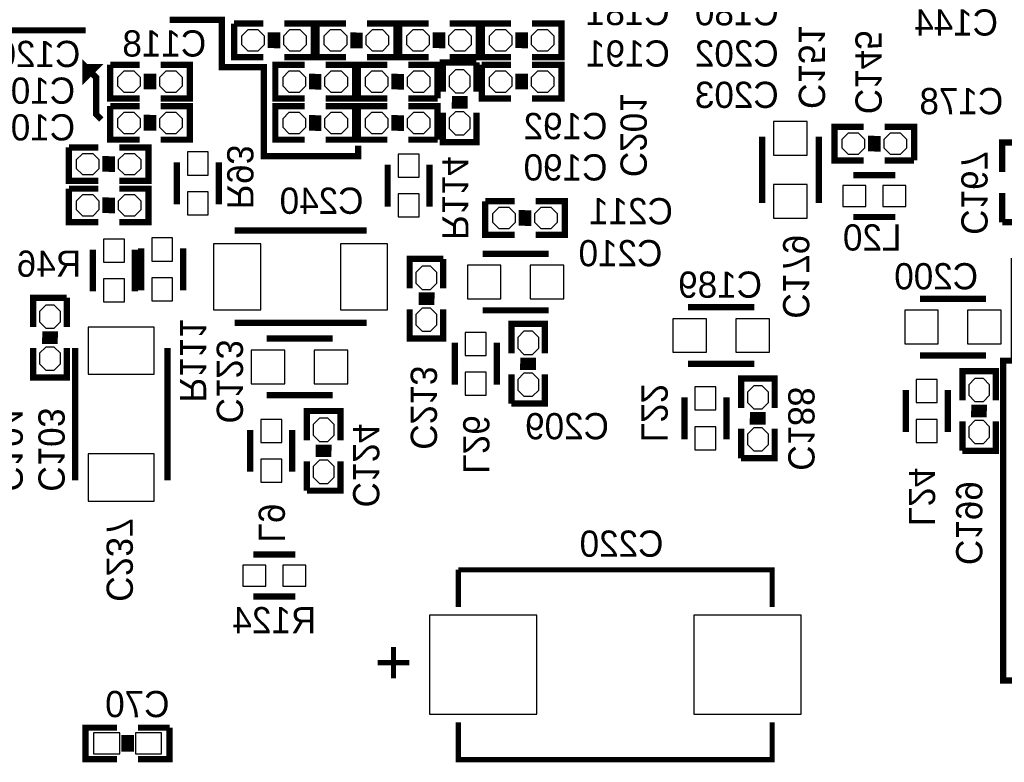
# Model space of a CAD drawing. Extents: x -53 to 531, y -106 to 304.
# Tile 21 of 66: x 45 to 68, y 27 to 45. Entities that reach past the tile are written whole.
import ezdxf
from ezdxf.enums import TextEntityAlignment as Align

# ---------------------------------------------------------------- set-up
doc = ezdxf.new("R2010")
doc.units = 0
for name, color, linetype in [('BOARD_GEOMETRY_SILKSCREEN_B', 1, 'CONTINUOUS'), ('PACKAGE_GEOMETRY_SILKSCREEN_B', 4, 'CONTINUOUS'), ('PIN_B', 5, 'CONTINUOUS'), ('REF_DES_SILKSCREEN_B', 6, 'CONTINUOUS')]:
    doc.layers.add(name, color=color, linetype=linetype)

msp = doc.modelspace()

# ---------------------------------------------------------------- linework, layer by layer
at = {"layer": 'BOARD_GEOMETRY_SILKSCREEN_B', "const_width": 0.1524}
for points in [[(39.878, 51.054), (41.402, 51.054), (41.402, 44.958), (46.101, 44.958)], [(52.705, 42.164), (52.705, 41.91), (50.419, 41.91), (50.419, 44.069), (49.403, 44.069), (49.403, 45.212), (48.133, 45.212)], [(46.482, 42.799), (46.355, 42.926), (46.355, 43.815), (46.101, 44.069), (46.101, 43.815), (46.355, 44.069), (46.101, 44.069)], [(77.851, 29.464), (77.851, 29.21), (68.326, 29.21), (68.326, 36.957), (68.58, 36.957), (68.58, 39.37), (73.787, 39.37), (73.787, 36.576), (74.93, 36.576), (74.93, 33.782), (77.851, 33.782), (77.851, 30.48)]]:
    msp.add_lwpolyline(points, dxfattribs=at)
at = {"layer": 'PACKAGE_GEOMETRY_SILKSCREEN_B'}
for points, const_width in [([(50.407062, 44.310046), (49.695862, 44.310046), (49.695862, 45.122846)], 0.1524), ([(49.695862, 45.122846), (50.407062, 45.122846)], 0.1524), ([(50.915062, 45.122846), (51.626262, 45.122846), (51.626262, 44.310046), (50.915062, 44.310046)], 0.1524), ([(52.407058, 44.310046), (51.695858, 44.310046), (51.695858, 45.122846), (52.407058, 45.122846)], 0.1524), ([(52.915058, 45.122846), (53.626258, 45.122846), (53.626258, 44.310046)], 0.1524), ([(54.407054, 44.310046), (53.695854, 44.310046), (53.695854, 45.122846)], 0.1524), ([(53.695854, 45.122846), (54.407054, 45.122846)], 0.1524), ([(54.915054, 45.122846), (55.626254, 45.122846), (55.626254, 44.310046), (54.915054, 44.310046)], 0.1524), ([(56.40705, 44.310046), (55.69585, 44.310046), (55.69585, 45.122846)], 0.1524), ([(55.69585, 45.122846), (56.40705, 45.122846)], 0.1524), ([(56.91505, 45.122846), (57.62625, 45.122846), (57.62625, 44.310046), (56.91505, 44.310046)], 0.1524), ([(50.584862, 44.531026), (50.584862, 44.912026)], 0.1524), ([(50.737262, 44.525946), (50.737262, 44.906946)], 0.1524), ([(52.584858, 44.906946), (52.584858, 44.525946)], 0.1524), ([(52.737258, 44.901866), (52.737258, 44.520866)], 0.1524), ([(54.584854, 44.531026), (54.584854, 44.912026)], 0.1524), ([(54.737254, 44.525946), (54.737254, 44.906946)], 0.1524), ([(56.58485, 44.531026), (56.58485, 44.912026)], 0.1524), ([(56.73725, 44.525946), (56.73725, 44.906946)], 0.1524), ([(53.626258, 44.310046), (52.915058, 44.310046)], 0.1524), ([(47.407068, 43.310048), (46.695868, 43.310048), (46.695868, 44.122848)], 0.1524), ([(46.695868, 44.122848), (47.407068, 44.122848)], 0.1524), ([(47.915068, 44.122848), (48.626268, 44.122848), (48.626268, 43.310048), (47.915068, 43.310048)], 0.1524), ([(51.40706, 43.310048), (50.69586, 43.310048), (50.69586, 44.122848), (51.40706, 44.122848)], 0.1524), ([(51.91506, 44.122848), (52.62626, 44.122848), (52.62626, 43.310048)], 0.1524), ([(53.407056, 43.310048), (52.695856, 43.310048), (52.695856, 44.122848), (53.407056, 44.122848)], 0.1524), ([(53.915056, 44.122848), (54.626256, 44.122848), (54.626256, 43.310048)], 0.1524), ([(54.754526, 43.470576), (54.754526, 44.181776), (55.567326, 44.181776)], 0.1524), ([(55.567326, 44.181776), (55.567326, 43.470576)], 0.1524), ([(56.40705, 43.310048), (55.69585, 43.310048), (55.69585, 44.122848)], 0.1524), ([(55.69585, 44.122848), (56.40705, 44.122848)], 0.1524), ([(56.91505, 44.122848), (57.62625, 44.122848), (57.62625, 43.310048), (56.91505, 43.310048)], 0.1524), ([(47.584868, 43.531028), (47.584868, 43.912028)], 0.1524), ([(47.737268, 43.525948), (47.737268, 43.906948)], 0.1524), ([(51.58486, 43.906948), (51.58486, 43.525948)], 0.1524), ([(51.73726, 43.901868), (51.73726, 43.520868)], 0.1524), ([(53.584856, 43.906948), (53.584856, 43.525948)], 0.1524), ([(53.737256, 43.901868), (53.737256, 43.520868)], 0.1524), ([(56.58485, 43.531028), (56.58485, 43.912028)], 0.1524), ([(56.73725, 43.525948), (56.73725, 43.906948)], 0.1524), ([(47.407068, 42.31005), (46.695868, 42.31005), (46.695868, 43.12285)], 0.1524), ([(46.695868, 43.12285), (47.407068, 43.12285)], 0.1524), ([(47.915068, 43.12285), (48.626268, 43.12285), (48.626268, 42.31005), (47.915068, 42.31005)], 0.1524), ([(51.40706, 42.31005), (50.69586, 42.31005), (50.69586, 43.12285), (51.40706, 43.12285)], 0.1524), ([(52.62626, 43.310048), (51.91506, 43.310048)], 0.1524), ([(51.91506, 43.12285), (52.62626, 43.12285), (52.62626, 42.31005)], 0.1524), ([(53.407056, 42.31005), (52.695856, 42.31005), (52.695856, 43.12285), (53.407056, 43.12285)], 0.1524), ([(54.626256, 43.310048), (53.915056, 43.310048)], 0.1524), ([(53.915056, 43.12285), (54.626256, 43.12285), (54.626256, 42.31005)], 0.1524), ([(54.970426, 43.140376), (55.351426, 43.140376)], 0.1524), ([(54.975506, 43.292776), (55.356506, 43.292776)], 0.1524), ([(47.584868, 42.53103), (47.584868, 42.91203)], 0.1524), ([(47.737268, 42.52595), (47.737268, 42.90695)], 0.1524), ([(51.58486, 42.90695), (51.58486, 42.52595)], 0.1524), ([(51.73726, 42.90187), (51.73726, 42.52087)], 0.1524), ([(53.584856, 42.90695), (53.584856, 42.52595)], 0.1524), ([(53.737256, 42.90187), (53.737256, 42.52087)], 0.1524), ([(55.567326, 42.962576), (55.567326, 42.251376), (54.754526, 42.251376), (54.754526, 42.962576)], 0.1524), ([(64.9478, 41.8084), (64.2366, 41.8084), (64.2366, 42.6212), (64.9478, 42.6212)], 0.1524), ([(65.4558, 42.6212), (66.167, 42.6212), (66.167, 41.8084)], 0.1524), ([(62.484, 42.3799), (62.484, 40.7797)], 0.1524), ([(63.8556, 40.7797), (63.8556, 42.3799)], 0.1524), ([(65.1256, 42.4053), (65.1256, 42.0243)], 0.1524), ([(65.278, 42.40022), (65.278, 42.01922)], 0.1524), ([(52.62626, 42.31005), (51.91506, 42.31005)], 0.1524), ([(54.626256, 42.31005), (53.915056, 42.31005)], 0.1524), ([(68.3006, 41.529), (68.3006, 42.2402), (69.1134, 42.2402), (69.1134, 41.529)], 0.1524), ([(46.40707, 41.310052), (45.69587, 41.310052), (45.69587, 42.122852)], 0.1524), ([(45.69587, 42.122852), (46.40707, 42.122852)], 0.1524), ([(46.58487, 41.531032), (46.58487, 41.912032)], 0.1524), ([(46.73727, 41.525952), (46.73727, 41.906952)], 0.1524), ([(46.91507, 42.122852), (47.62627, 42.122852), (47.62627, 41.310052), (46.91507, 41.310052)], 0.1524), ([(48.3108, 40.7416), (48.3108, 41.7576)], 0.1524), ([(49.3268, 40.7416), (49.3268, 41.7576)], 0.1524), ([(53.4162, 41.7068), (53.4162, 40.6908)], 0.1524), ([(54.4322, 41.7068), (54.4322, 40.6908)], 0.1524), ([(66.167, 41.8084), (65.4558, 41.8084)], 0.1524), ([(64.6938, 41.4528), (65.7098, 41.4528)], 0.1524), ([(46.40707, 40.310054), (45.69587, 40.310054), (45.69587, 41.122854)], 0.1524), ([(45.69587, 41.122854), (46.40707, 41.122854)], 0.1524), ([(46.91507, 41.122854), (47.62627, 41.122854), (47.62627, 40.310054), (46.91507, 40.310054)], 0.1524), ([(69.1134, 41.021), (69.1134, 40.3098), (68.3006, 40.3098)], 0.1524), ([(68.3006, 40.3098), (68.3006, 41.021)], 0.1524), ([(46.58487, 40.531034), (46.58487, 40.912034)], 0.1524), ([(46.73727, 40.525954), (46.73727, 40.906954)], 0.1524), ([(56.4896, 40.005), (55.7784, 40.005), (55.7784, 40.8178)], 0.1524), ([(55.7784, 40.8178), (56.4896, 40.8178)], 0.1524), ([(56.9976, 40.8178), (57.7088, 40.8178), (57.7088, 40.005), (56.9976, 40.005)], 0.1524), ([(56.6674, 40.22598), (56.6674, 40.60698)], 0.1524), ([(56.8198, 40.2209), (56.8198, 40.6019)], 0.1524), ([(64.6938, 40.4368), (65.7098, 40.4368)], 0.1524), ([(49.7078, 40.1066), (52.9082, 40.1066)], 0.1524), ([(46.2788, 39.6494), (46.2788, 38.6334)], 0.1524), ([(47.2948, 39.6494), (47.2948, 38.6334)], 0.1524), ([(47.4472, 38.6588), (47.4472, 39.6748)], 0.1524), ([(48.4632, 38.6588), (48.4632, 39.6748)], 0.1524), ([(57.3151, 39.5478), (55.7149, 39.5478)], 0.1524), ([(53.9496, 38.7096), (53.9496, 39.4208), (54.7624, 39.4208)], 0.1524), ([(54.7624, 39.4208), (54.7624, 38.7096)], 0.1524), ([(44.831, 37.7698), (44.831, 38.481), (45.6438, 38.481)], 0.1524), ([(45.6438, 38.481), (45.6438, 37.7698)], 0.1524), ([(54.1655, 38.3794), (54.5465, 38.3794)], 0.1524), ([(54.17058, 38.5318), (54.55158, 38.5318)], 0.1524), ([(67.9069, 38.4556), (66.3067, 38.4556)], 0.1524), ([(54.7624, 38.2016), (54.7624, 37.4904), (53.9496, 37.4904), (53.9496, 38.2016)], 0.1524), ([(55.7149, 38.1762), (57.3151, 38.1762)], 0.1524), ([(62.2935, 38.2524), (60.6933, 38.2524)], 0.1524), ([(52.9082, 37.8714), (49.7078, 37.8714)], 0.1524), ([(56.4134, 37.1348), (56.4134, 37.846), (57.2262, 37.846), (57.2262, 37.1348)], 0.1524), ([(45.0469, 37.4396), (45.4279, 37.4396)], 0.1524), ([(45.05198, 37.592), (45.43298, 37.592)], 0.1524), ([(52.0827, 37.4904), (50.4825, 37.4904)], 0.1524), ([(55.0418, 37.3888), (55.0418, 36.3728)], 0.1524), ([(56.0578, 37.3888), (56.0578, 36.3728)], 0.1524), ([(45.6438, 37.2618), (45.6438, 36.5506), (44.831, 36.5506), (44.831, 37.2618)], 0.1524), ([(45.847, 34.0614), (45.847, 37.2618)], 0.1524), ([(48.0822, 37.2618), (48.0822, 34.0614)], 0.1524), ([(57.0103, 36.957), (56.6293, 36.957)], 0.1524), ([(66.3067, 37.084), (67.9069, 37.084)], 0.1524), ([(57.00522, 36.8046), (56.62422, 36.8046)], 0.1524), ([(60.6933, 36.8808), (62.2935, 36.8808)], 0.1524), ([(67.3354, 35.9918), (67.3354, 36.703), (68.1482, 36.703), (68.1482, 35.9918)], 0.1524), ([(57.2262, 36.6268), (57.2262, 35.9156), (56.4134, 35.9156)], 0.1524), ([(56.4134, 35.9156), (56.4134, 36.6268)], 0.1524), ([(61.976, 35.814), (61.976, 36.5252), (62.7888, 36.5252), (62.7888, 35.814)], 0.1524), ([(65.9638, 36.2458), (65.9638, 35.2298)], 0.1524), ([(66.9798, 36.2458), (66.9798, 35.2298)], 0.1524), ([(50.4825, 36.1188), (52.0827, 36.1188)], 0.1524), ([(60.6044, 36.068), (60.6044, 35.052)], 0.1524), ([(61.6204, 36.068), (61.6204, 35.052)], 0.1524), ([(51.4604, 35.0266), (51.4604, 35.7378), (52.2732, 35.7378), (52.2732, 35.0266)], 0.1524), ([(67.9323, 35.814), (67.5513, 35.814)], 0.1524), ([(62.56782, 35.4838), (62.18682, 35.4838)], 0.1524), ([(62.5729, 35.6362), (62.1919, 35.6362)], 0.1524), ([(68.1482, 35.4838), (68.1482, 34.7726), (67.3354, 34.7726)], 0.1524), ([(67.3354, 34.7726), (67.3354, 35.4838)], 0.1524), ([(67.92722, 35.6616), (67.54622, 35.6616)], 0.1524), ([(50.0888, 35.2806), (50.0888, 34.2646)], 0.1524), ([(51.1048, 35.2806), (51.1048, 34.2646)], 0.1524), ([(62.7888, 35.306), (62.7888, 34.5948), (61.976, 34.5948)], 0.1524), ([(61.976, 34.5948), (61.976, 35.306)], 0.1524), ([(52.0573, 34.8488), (51.6763, 34.8488)], 0.1524), ([(52.2732, 34.5186), (52.2732, 33.8074), (51.4604, 33.8074)], 0.1524), ([(51.4604, 33.8074), (51.4604, 34.5186)], 0.1524), ([(52.05222, 34.6964), (51.67122, 34.6964)], 0.1524), ([(51.181, 32.258), (50.165, 32.258)], 0.1524), ([(55.12816, 31.89097), (55.12816, 30.988)], 0.127), ([(62.72784, 30.988), (62.72784, 31.89097), (55.12816, 31.89097)], 0.127), ([(51.181, 31.242), (50.165, 31.242)], 0.1524), ([(53.557932, 29.2608), (53.557932, 30.0228)], 0.127), ([(53.557932, 29.2608), (53.557932, 30.0228)], 0.127), ([(53.557932, 29.2608), (53.557932, 30.0228)], 0.127), ([(53.176932, 29.6418), (53.938932, 29.6418)], 0.127), ([(53.176932, 29.6418), (53.938932, 29.6418)], 0.127), ([(53.176932, 29.6418), (53.938932, 29.6418)], 0.127), ([(46.863, 28.067), (46.101, 28.067), (46.101, 27.305), (46.863, 27.305)], 0.1524), ([(47.371, 27.305), (48.133, 27.305), (48.133, 28.067)], 0.1524), ([(48.133, 28.067), (47.371, 28.067)], 0.1524), ([(55.12816, 28.194), (55.12816, 27.29103), (62.72784, 27.29103), (62.72784, 28.194)], 0.127), ([(47.0408, 27.8892), (47.0408, 27.4828)], 0.1524), ([(47.1932, 27.8892), (47.1932, 27.4828)], 0.1524)]:
    msp.add_lwpolyline(points, dxfattribs=dict(at, const_width=const_width))
at = {"layer": 'PIN_B'}
for points in [[(50.280062, 44.462446), (50.432462, 44.614846), (50.432462, 44.818046), (50.280062, 44.970446), (50.026062, 44.970446), (49.873662, 44.818046), (49.873662, 44.614846), (50.026062, 44.462446)], [(51.296062, 44.462446), (51.448462, 44.614846), (51.448462, 44.818046), (51.296062, 44.970446), (51.042062, 44.970446), (50.889662, 44.818046), (50.889662, 44.614846), (51.042062, 44.462446)], [(52.026058, 44.970446), (51.873658, 44.818046), (51.873658, 44.614846), (52.026058, 44.462446), (52.280058, 44.462446), (52.432458, 44.614846), (52.432458, 44.818046), (52.280058, 44.970446)], [(53.042058, 44.970446), (52.889658, 44.818046), (52.889658, 44.614846), (53.042058, 44.462446), (53.296058, 44.462446), (53.448458, 44.614846), (53.448458, 44.818046), (53.296058, 44.970446)], [(54.280054, 44.462446), (54.432454, 44.614846), (54.432454, 44.818046), (54.280054, 44.970446), (54.026054, 44.970446), (53.873654, 44.818046), (53.873654, 44.614846), (54.026054, 44.462446)], [(55.296054, 44.462446), (55.448454, 44.614846), (55.448454, 44.818046), (55.296054, 44.970446), (55.042054, 44.970446), (54.889654, 44.818046), (54.889654, 44.614846), (55.042054, 44.462446)], [(56.28005, 44.462446), (56.43245, 44.614846), (56.43245, 44.818046), (56.28005, 44.970446), (56.02605, 44.970446), (55.87365, 44.818046), (55.87365, 44.614846), (56.02605, 44.462446)], [(57.29605, 44.462446), (57.44845, 44.614846), (57.44845, 44.818046), (57.29605, 44.970446), (57.04205, 44.970446), (56.88965, 44.818046), (56.88965, 44.614846), (57.04205, 44.462446)], [(47.280068, 43.462448), (47.432468, 43.614848), (47.432468, 43.818048), (47.280068, 43.970448), (47.026068, 43.970448), (46.873668, 43.818048), (46.873668, 43.614848), (47.026068, 43.462448)], [(48.296068, 43.462448), (48.448468, 43.614848), (48.448468, 43.818048), (48.296068, 43.970448), (48.042068, 43.970448), (47.889668, 43.818048), (47.889668, 43.614848), (48.042068, 43.462448)], [(51.02606, 43.970448), (50.87366, 43.818048), (50.87366, 43.614848), (51.02606, 43.462448), (51.28006, 43.462448), (51.43246, 43.614848), (51.43246, 43.818048), (51.28006, 43.970448)], [(52.04206, 43.970448), (51.88966, 43.818048), (51.88966, 43.614848), (52.04206, 43.462448), (52.29606, 43.462448), (52.44846, 43.614848), (52.44846, 43.818048), (52.29606, 43.970448)], [(53.026056, 43.970448), (52.873656, 43.818048), (52.873656, 43.614848), (53.026056, 43.462448), (53.280056, 43.462448), (53.432456, 43.614848), (53.432456, 43.818048), (53.280056, 43.970448)], [(54.042056, 43.970448), (53.889656, 43.818048), (53.889656, 43.614848), (54.042056, 43.462448), (54.296056, 43.462448), (54.448456, 43.614848), (54.448456, 43.818048), (54.296056, 43.970448)], [(54.906926, 43.597576), (55.059326, 43.445176), (55.262526, 43.445176), (55.414926, 43.597576), (55.414926, 43.851576), (55.262526, 44.003976), (55.059326, 44.003976), (54.906926, 43.851576)], [(56.28005, 43.462448), (56.43245, 43.614848), (56.43245, 43.818048), (56.28005, 43.970448), (56.02605, 43.970448), (55.87365, 43.818048), (55.87365, 43.614848), (56.02605, 43.462448)], [(57.29605, 43.462448), (57.44845, 43.614848), (57.44845, 43.818048), (57.29605, 43.970448), (57.04205, 43.970448), (56.88965, 43.818048), (56.88965, 43.614848), (57.04205, 43.462448)], [(47.280068, 42.46245), (47.432468, 42.61485), (47.432468, 42.81805), (47.280068, 42.97045), (47.026068, 42.97045), (46.873668, 42.81805), (46.873668, 42.61485), (47.026068, 42.46245)], [(48.296068, 42.46245), (48.448468, 42.61485), (48.448468, 42.81805), (48.296068, 42.97045), (48.042068, 42.97045), (47.889668, 42.81805), (47.889668, 42.61485), (48.042068, 42.46245)], [(51.02606, 42.97045), (50.87366, 42.81805), (50.87366, 42.61485), (51.02606, 42.46245), (51.28006, 42.46245), (51.43246, 42.61485), (51.43246, 42.81805), (51.28006, 42.97045)], [(52.04206, 42.97045), (51.88966, 42.81805), (51.88966, 42.61485), (52.04206, 42.46245), (52.29606, 42.46245), (52.44846, 42.61485), (52.44846, 42.81805), (52.29606, 42.97045)], [(53.026056, 42.97045), (52.873656, 42.81805), (52.873656, 42.61485), (53.026056, 42.46245), (53.280056, 42.46245), (53.432456, 42.61485), (53.432456, 42.81805), (53.280056, 42.97045)], [(54.042056, 42.97045), (53.889656, 42.81805), (53.889656, 42.61485), (54.042056, 42.46245), (54.296056, 42.46245), (54.448456, 42.61485), (54.448456, 42.81805), (54.296056, 42.97045)], [(54.906926, 42.581576), (55.059326, 42.429176), (55.262526, 42.429176), (55.414926, 42.581576), (55.414926, 42.835576), (55.262526, 42.987976), (55.059326, 42.987976), (54.906926, 42.835576)], [(63.5762, 41.9354), (63.5762, 42.7482), (62.7634, 42.7482), (62.7634, 41.9354)], [(64.5668, 42.4688), (64.4144, 42.3164), (64.4144, 42.1132), (64.5668, 41.9608), (64.8208, 41.9608), (64.9732, 42.1132), (64.9732, 42.3164), (64.8208, 42.4688)], [(65.5828, 42.4688), (65.4304, 42.3164), (65.4304, 42.1132), (65.5828, 41.9608), (65.8368, 41.9608), (65.9892, 42.1132), (65.9892, 42.3164), (65.8368, 42.4688)], [(46.28007, 41.462452), (46.43247, 41.614852), (46.43247, 41.818052), (46.28007, 41.970452), (46.02607, 41.970452), (45.87367, 41.818052), (45.87367, 41.614852), (46.02607, 41.462452)], [(47.29607, 41.462452), (47.44847, 41.614852), (47.44847, 41.818052), (47.29607, 41.970452), (47.04207, 41.970452), (46.88967, 41.818052), (46.88967, 41.614852), (47.04207, 41.462452)], [(49.0728, 41.4528), (49.0728, 42.0116), (48.5648, 42.0116), (48.5648, 41.4528)], [(53.6702, 41.9608), (53.6702, 41.402), (54.1782, 41.402), (54.1782, 41.9608)], [(49.0728, 40.4876), (49.0728, 41.0464), (48.5648, 41.0464), (48.5648, 40.4876)], [(63.5762, 40.4114), (63.5762, 41.2242), (62.7634, 41.2242), (62.7634, 40.4114)], [(64.4398, 40.6908), (64.9986, 40.6908), (64.9986, 41.1988), (64.4398, 41.1988)], [(65.405, 40.6908), (65.9638, 40.6908), (65.9638, 41.1988), (65.405, 41.1988)], [(46.28007, 40.462454), (46.43247, 40.614854), (46.43247, 40.818054), (46.28007, 40.970454), (46.02607, 40.970454), (45.87367, 40.818054), (45.87367, 40.614854), (46.02607, 40.462454)], [(47.29607, 40.462454), (47.44847, 40.614854), (47.44847, 40.818054), (47.29607, 40.970454), (47.04207, 40.970454), (46.88967, 40.818054), (46.88967, 40.614854), (47.04207, 40.462454)], [(53.6702, 40.9956), (53.6702, 40.4368), (54.1782, 40.4368), (54.1782, 40.9956)], [(56.3626, 40.1574), (56.515, 40.3098), (56.515, 40.513), (56.3626, 40.6654), (56.1086, 40.6654), (55.9562, 40.513), (55.9562, 40.3098), (56.1086, 40.1574)], [(57.3786, 40.1574), (57.531, 40.3098), (57.531, 40.513), (57.3786, 40.6654), (57.1246, 40.6654), (56.9722, 40.513), (56.9722, 40.3098), (57.1246, 40.1574)], [(46.5328, 39.9034), (46.5328, 39.3446), (47.0408, 39.3446), (47.0408, 39.9034)], [(48.2092, 39.37), (48.2092, 39.9288), (47.7012, 39.9288), (47.7012, 39.37)], [(49.1998, 38.1889), (50.3428, 38.1889), (50.3428, 39.7891), (49.1998, 39.7891)], [(52.2732, 38.1889), (53.4162, 38.1889), (53.4162, 39.7891), (52.2732, 39.7891)], [(54.102, 38.8366), (54.2544, 38.6842), (54.4576, 38.6842), (54.61, 38.8366), (54.61, 39.0906), (54.4576, 39.243), (54.2544, 39.243), (54.102, 39.0906)], [(55.3466, 38.4556), (56.1594, 38.4556), (56.1594, 39.2684), (55.3466, 39.2684)], [(56.8706, 38.4556), (57.6834, 38.4556), (57.6834, 39.2684), (56.8706, 39.2684)], [(46.5328, 38.9382), (46.5328, 38.3794), (47.0408, 38.3794), (47.0408, 38.9382)], [(48.2092, 38.4048), (48.2092, 38.9636), (47.7012, 38.9636), (47.7012, 38.4048)], [(44.9834, 37.8968), (45.1358, 37.7444), (45.339, 37.7444), (45.4914, 37.8968), (45.4914, 38.1508), (45.339, 38.3032), (45.1358, 38.3032), (44.9834, 38.1508)], [(54.102, 37.8206), (54.2544, 37.6682), (54.4576, 37.6682), (54.61, 37.8206), (54.61, 38.0746), (54.4576, 38.227), (54.2544, 38.227), (54.102, 38.0746)], [(65.9384, 37.3634), (66.7512, 37.3634), (66.7512, 38.1762), (65.9384, 38.1762)], [(67.4624, 37.3634), (68.2752, 37.3634), (68.2752, 38.1762), (67.4624, 38.1762)], [(60.325, 37.1602), (61.1378, 37.1602), (61.1378, 37.973), (60.325, 37.973)], [(61.849, 37.1602), (62.6618, 37.1602), (62.6618, 37.973), (61.849, 37.973)], [(46.1645, 37.7698), (46.1645, 36.6268), (47.7647, 36.6268), (47.7647, 37.7698)], [(55.2958, 37.6428), (55.2958, 37.084), (55.8038, 37.084), (55.8038, 37.6428)], [(57.0738, 37.5158), (56.9214, 37.6682), (56.7182, 37.6682), (56.5658, 37.5158), (56.5658, 37.2618), (56.7182, 37.1094), (56.9214, 37.1094), (57.0738, 37.2618)], [(44.9834, 36.8808), (45.1358, 36.7284), (45.339, 36.7284), (45.4914, 36.8808), (45.4914, 37.1348), (45.339, 37.2872), (45.1358, 37.2872), (44.9834, 37.1348)], [(50.1142, 36.3982), (50.927, 36.3982), (50.927, 37.211), (50.1142, 37.211)], [(51.6382, 36.3982), (52.451, 36.3982), (52.451, 37.211), (51.6382, 37.211)], [(55.2958, 36.6776), (55.2958, 36.1188), (55.8038, 36.1188), (55.8038, 36.6776)], [(57.0738, 36.4998), (56.9214, 36.6522), (56.7182, 36.6522), (56.5658, 36.4998), (56.5658, 36.2458), (56.7182, 36.0934), (56.9214, 36.0934), (57.0738, 36.2458)], [(66.2178, 36.4998), (66.2178, 35.941), (66.7258, 35.941), (66.7258, 36.4998)], [(67.9958, 36.3728), (67.8434, 36.5252), (67.6402, 36.5252), (67.4878, 36.3728), (67.4878, 36.1188), (67.6402, 35.9664), (67.8434, 35.9664), (67.9958, 36.1188)], [(60.8584, 36.322), (60.8584, 35.7632), (61.3664, 35.7632), (61.3664, 36.322)], [(62.6364, 36.195), (62.484, 36.3474), (62.2808, 36.3474), (62.1284, 36.195), (62.1284, 35.941), (62.2808, 35.7886), (62.484, 35.7886), (62.6364, 35.941)], [(50.3428, 35.5346), (50.3428, 34.9758), (50.8508, 34.9758), (50.8508, 35.5346)], [(52.1208, 35.4076), (51.9684, 35.56), (51.7652, 35.56), (51.6128, 35.4076), (51.6128, 35.1536), (51.7652, 35.0012), (51.9684, 35.0012), (52.1208, 35.1536)], [(66.2178, 35.5346), (66.2178, 34.9758), (66.7258, 34.9758), (66.7258, 35.5346)], [(60.8584, 35.3568), (60.8584, 34.798), (61.3664, 34.798), (61.3664, 35.3568)], [(62.6364, 35.179), (62.484, 35.3314), (62.2808, 35.3314), (62.1284, 35.179), (62.1284, 34.925), (62.2808, 34.7726), (62.484, 34.7726), (62.6364, 34.925)], [(67.9958, 35.3568), (67.8434, 35.5092), (67.6402, 35.5092), (67.4878, 35.3568), (67.4878, 35.1028), (67.6402, 34.9504), (67.8434, 34.9504), (67.9958, 35.1028)], [(46.1645, 34.6964), (46.1645, 33.5534), (47.7647, 33.5534), (47.7647, 34.6964)], [(50.3428, 34.5694), (50.3428, 34.0106), (50.8508, 34.0106), (50.8508, 34.5694)], [(52.1208, 34.3916), (51.9684, 34.544), (51.7652, 34.544), (51.6128, 34.3916), (51.6128, 34.1376), (51.7652, 33.9852), (51.9684, 33.9852), (52.1208, 34.1376)], [(50.4698, 32.004), (49.911, 32.004), (49.911, 31.496), (50.4698, 31.496)], [(51.435, 32.004), (50.8762, 32.004), (50.8762, 31.496), (51.435, 31.496)], [(54.428136, 30.790896), (54.428136, 28.391104), (57.02808, 28.391104), (57.02808, 30.790896)], [(63.427864, 28.391104), (63.427864, 30.790896), (60.82792, 30.790896), (60.82792, 28.391104)], [(46.9265, 27.432), (46.9265, 27.94), (46.2915, 27.94), (46.2915, 27.432)], [(47.9425, 27.432), (47.9425, 27.94), (47.3075, 27.94), (47.3075, 27.432)]]:
    msp.add_lwpolyline(points, close=True, dxfattribs=at)

# ---------------------------------------------------------------- texts
at = {"layer": 'REF_DES_SILKSCREEN_B', "text_generation_flag": 2, "width": 1.0004}
for s, p in [('C181', (60.24626, 45.085)), ('C180', (62.88786, 45.07992)), ('C144', (68.199, 44.831)), ('C118', (49.022, 44.323)), ('C120', (45.974, 44.069)), ('C191', (60.25134, 44.07916)), ('C202', (62.88786, 44.07916)), ('C102', (45.847, 43.18)), ('C203', (62.88786, 43.0784)), ('C178', (68.326, 42.926)), ('C101', (45.847, 42.291)), ('C192', (58.74004, 42.32148)), ('C190', (58.74004, 41.32072)), ('C211', (60.325, 40.259)), ('C209', (58.7756, 35.052)), ('C220', (60.0964, 32.2072)), ('C70', (48.133, 28.321))]:
    msp.add_text(s, height=0.635, dxfattribs=at).set_placement(p)
for s, p in [('C151', (63.373, 43.053)), ('C201', (59.055, 41.402)), ('C167', (67.31, 40.005)), ('C213', (53.975, 34.798)), ('C188', (63.119, 34.29)), ('C103', (44.958, 33.782)), ('C124', (52.578, 33.401)), ('C199', (67.183, 32.004))]:
    msp.add_text(s, height=0.635, rotation=270, dxfattribs=at).set_placement(p)
for s, p in [('C145', (64.7446, 43.942)), ('R93', (49.53, 41.402)), ('R114', (54.737, 40.894)), ('C179', (62.992, 38.989)), ('R111', (48.387, 36.957)), ('C123', (49.276, 36.449)), ('L22', (59.563, 35.687)), ('C104', (43.942, 34.798)), ('L26', (55.245, 34.925)), ('L24', (66.04, 33.655)), ('L9', (50.292, 33.02)), ('C237', (46.609, 32.131))]:
    msp.add_text(s, height=0.635, rotation=270, dxfattribs=at).set_placement(p, align=Align.CENTER)
for s, p in [('C240', (51.816, 40.513)), ('L20', (65.151, 39.624)), ('C210', (59.055, 39.243)), ('R46', (45.212, 38.989)), ('C189', (61.468, 38.481)), ('C200', (66.7004, 38.6842)), ('R124', (50.673, 30.353))]:
    msp.add_text(s, height=0.635, dxfattribs=at).set_placement(p, align=Align.CENTER)

doc.saveas('drawing.dxf')
